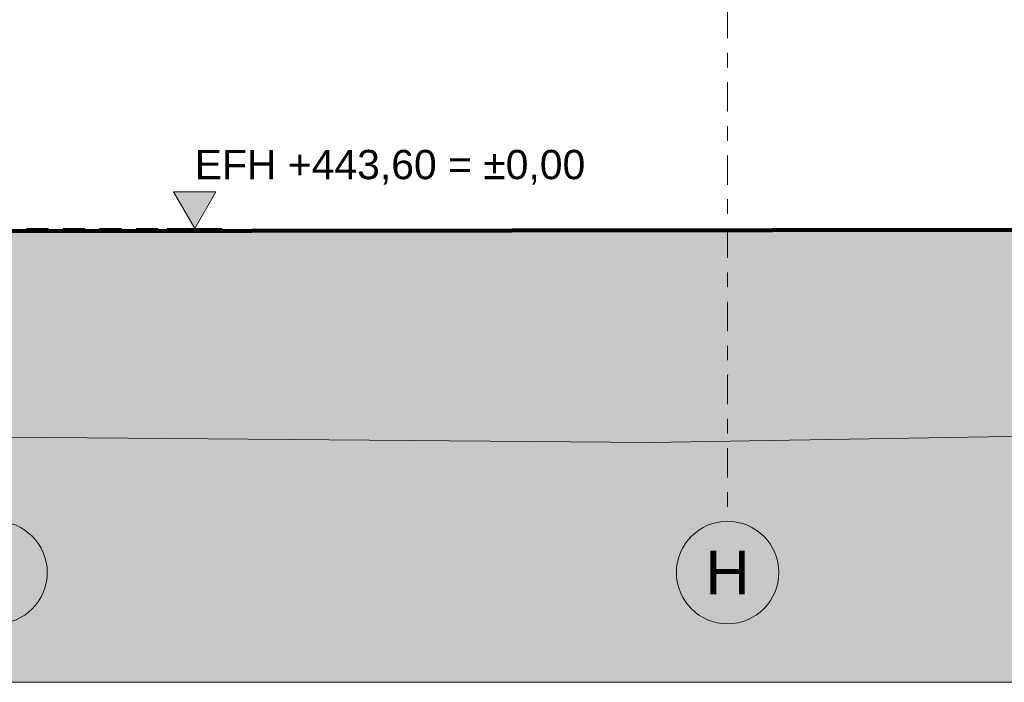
# Model space of a CAD drawing. Header units: metres. Extents: x -111 to -1, y -8 to 26.
# Tile 12 of 256: x -57.59 to -50.86, y -3.1 to 1.43. Entities that reach past the tile are written whole.
import ezdxf
from ezdxf.enums import TextEntityAlignment as Align

# ---------------------------------------------------------------- set-up
doc = ezdxf.new("R2010")
doc.units = ezdxf.units.M
doc.header["$MEASUREMENT"] = 0
doc.linetypes.add('Raster', pattern=[0.4, 0.2, -0.1, 0, -0.1])
doc.linetypes.add('Untersicht', pattern=[0.2, 0.15, -0.05])
for name, color, linetype in [('60 Auffüllung gesamt', 7, 'Continuous'), ('60 Gelände 2D Übersicht', 7, 'Continuous'), ('60 Gelände Hänle', 7, 'Continuous'), ('90 Achsraster', 7, 'Continuous'), ('94 Genehmigungsplanung Bemaßung', 7, 'Continuous')]:
    doc.layers.add(name, color=color, linetype=linetype)
doc.styles.add('ERSTELLTER_STIL_1', font='arial.ttf')
doc.styles.add('ERSTELLTER_STIL_2', font='arial.ttf')
doc.dimstyles.new('ERSTELLTER_STIL__1', dxfattribs={"dimtxt": 0.25, "dimasz": 0.19, "dimexe": 0.18, "dimexo": 0.1, "dimgap": 0, "dimtad": 1, "dimtih": 1, "dimtoh": 1, "dimzin": 0, "dimdsep": 46, "dimtxsty": 'ERSTELLTER_STIL_2', "dimblk": 'ARROWHEAD_6', "dimblk1": 'ARROWHEAD_6', "dimblk2": 'ARROWHEAD_6', "dimcen": 0.09, "dimclrd": 7, "dimclre": 7, "dimclrt": 7, "dimazin": 0, "dimtfac": 1, "dimtdec": 4, "dimtmove": 0, "dimatfit": 3, "dimfxl": 1, "dimtolj": 1, "dimtzin": 0, "dimarcsym": 0})
pattern_1 = [(45, (-27236.1321, 0), (-0.2121320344, 0.2121320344), []), (45, (-27236.2028, 0.0707), (-0.424264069, 0.424264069), []), (45, (-27236.2735, 0.1414), (-0.424264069, 0.424264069), []), (135, (-27236.34423, 0.21213), (0.07071067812, 0.07071067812), [0.3, -0.3])]

# ---------------------------------------------------------------- blocks, each defined once
blk = doc.blocks.new('Standard-Rastermarker[11]_1', base_point=(-57.7525, 10))
at = {"layer": '90 Achsraster', "color": 14, "linetype": 'Continuous', "lineweight": 18, "true_color": 0xa80000, "flags": 128}
blk.add_lwpolyline([(-57.7525, -2.7, 1), (-57.7525, -2, 1)], format="xyb", close=True, dxfattribs=at)
at = {"layer": '90 Achsraster', "color": 14, "lineweight": 18, "true_color": 0xa80000, "style": 'ERSTELLTER_STIL_1'}
for tag, p in [('AC_MarkerText_1_0', (-57.7525, 10.5)), ('AC_MarkerText_1_1', (-57.7525, -2.2))]:
    blk.add_attdef(tag, text='', height=0.3, rotation=360, dxfattribs=at).set_placement(p, align=Align.TOP_CENTER)
blk = doc.blocks.new('Standard-Rastermarker[12]_1', base_point=(-52.7525, 10))
at = {"layer": '90 Achsraster', "color": 14, "linetype": 'Raster', "lineweight": 18, "true_color": 0xa80000}
for p, q in [((-52.7525, 9), (-52.7525, -1)), ((-52.7525, -1), (-52.7525, -2))]:
    blk.add_line(p, q, dxfattribs=at)
at = {"layer": '90 Achsraster', "color": 14, "linetype": 'Continuous', "lineweight": 18, "true_color": 0xa80000, "flags": 128}
blk.add_lwpolyline([(-52.7525, -2.7, 1), (-52.7525, -2, 1)], format="xyb", close=True, dxfattribs=at)
at = {"layer": '90 Achsraster', "color": 14, "linetype": 'Raster', "lineweight": 18, "true_color": 0xa80000}
blk.add_point((-52.7525, -1), dxfattribs=at)
blk.add_point((-52.7525, -1), dxfattribs=at)
at = {"layer": '90 Achsraster', "color": 14, "lineweight": 18, "true_color": 0xa80000, "style": 'ERSTELLTER_STIL_1'}
for tag, p in [('AC_MarkerText_1_0', (-52.7525, 10.5)), ('AC_MarkerText_1_1', (-52.7525, -2.2))]:
    blk.add_attdef(tag, text='', height=0.3, rotation=360, dxfattribs=at).set_placement(p, align=Align.TOP_CENTER)
blk = doc.blocks.new('*D128', base_point=(-27236.1321, 0))
at = {"layer": '94 Genehmigungsplanung Bemaßung', "color": 7, "linetype": 'Continuous', "lineweight": 13}
for p, q in [((-58.1625, 9.3843), (-58.1625, 9.7593)), ((-17.3411, 9.3843), (-17.3411, 9.7593)), ((-58.0625, 9.6718), (-58.2625, 9.4718)), ((-17.2411, 9.6718), (-17.4411, 9.4718)), ((-58.3125, 9.5718), (-58.1625, 9.5718)), ((-58.1625, 9.5718), (-17.3411, 9.5718))]:
    blk.add_line(p, q, dxfattribs=at)
at = {"layer": '94 Genehmigungsplanung Bemaßung', "color": 7, "lineweight": 13, "insert": (-38.1808, 9.6218), "char_height": 0.25, "attachment_point": 7, "style": 'ERSTELLTER_STIL_2'}
blk.add_mtext('\\A1;{\\pql;\\fArial|b0|i0|c0|p0;\\W1.000000;40,82}', dxfattribs=at)
blk = doc.blocks.new('ARROWHEAD_6')
at = {"color": 0, "linetype": 'Continuous', "lineweight": 0}
for p, q in [((-0.5, -0.5), (0.5, 0.5)), ((0, 0), (-1, 0))]:
    blk.add_line(p, q, dxfattribs=at)

msp = doc.modelspace()

# ---------------------------------------------------------------- hatches: boundary and pattern name
at = {"layer": '60 Auffüllung gesamt', "linetype": 'Continuous', "lineweight": 18, "true_color": 0xffa8a8}
h = msp.add_hatch(dxfattribs=at)
h.set_pattern_fill('Boden__gewachsen_0001', color=21, style=0, pattern_type=2)
h.set_pattern_definition(pattern_1)
h.paths.add_polyline_path([(-111.2436, -0.8438), (-111.2436, -1.5701), (-104.7799, -1.5203), (-101.3177, -1.5261), (-81.1349, -1.6859), (-78.0305, -1.6923), (-73.0924, -1.2973), (-53.2761, -1.4627), (-37.9393, -1.2031), (-33.9251, -1.5799), (-30.5758, -1.539), (-30.5297, -1.5398), (-18.2829, -1.4943), (-18.1757, -1.4963), (-18.0684, -1.4982), (-17.9612, -1.5002), (-17.8543, -1.5021), (-17.7478, -1.5041), (-10.3433, -1.3808), (-2.348, -1.2492), (-2.348, -2.5), (-2.3419, -2.5), (-2.3419, -0.5242), (-2.7288, -0.5145), (-3.1755, -0.498), (-3.1746, -0.4985), (-3.1746, -0.5015), (-3.1772, -0.503), (-3.1798, -0.5015), (-3.1798, -0.4985), (-3.1787, -0.4979), (-3.1872, -0.4976), (-3.1856, -0.4985), (-3.1856, -0.5015), (-3.1882, -0.503), (-3.1908, -0.5015), (-3.1908, -0.4985), (-3.1891, -0.4975), (-16.6165, 0), (-17.1837, 0), (-17.2367, -0.0004), (-60.0718, -0.0088), (-60.9134, 0), (-63.3853, 0), (-64.4135, -0.0089), (-107.7138, -0.0237), (-108.6391, -0.0237), (-108.9048, -0.0619)])
h.paths.add_polyline_path([(-10.9938, -0.3652), (-10.9964, -0.3637), (-10.9964, -0.3607), (-10.9938, -0.3592), (-10.9912, -0.3607), (-10.9912, -0.3637)], flags=0)
h.paths.add_polyline_path([(-10.9964, -0.7607), (-10.9938, -0.7592), (-10.9912, -0.7607), (-10.9912, -0.7637), (-10.9938, -0.7652), (-10.9964, -0.7637)], flags=0)
h.paths.add_polyline_path([(-10.9938, -0.5652), (-10.9964, -0.5637), (-10.9964, -0.5607), (-10.9938, -0.5592), (-10.9912, -0.5607), (-10.9912, -0.5637)], flags=0)
h.paths.add_polyline_path([(-10.9854, -0.3607), (-10.9828, -0.3592), (-10.9802, -0.3607), (-10.9802, -0.3637), (-10.9828, -0.3652), (-10.9854, -0.3637)], flags=0)
h.paths.add_polyline_path([(-10.9828, -0.5652), (-10.9854, -0.5637), (-10.9854, -0.5607), (-10.9828, -0.5592), (-10.9802, -0.5607), (-10.9802, -0.5637)], flags=0)
h.paths.add_polyline_path([(-10.9854, -0.7637), (-10.9854, -0.7607), (-10.9828, -0.7592), (-10.9802, -0.7607), (-10.9802, -0.7637), (-10.9828, -0.7652)], flags=0)
h.paths.add_polyline_path([(-3.1908, -1.0985), (-3.1882, -1.097), (-3.1856, -1.0985), (-3.1856, -1.1015), (-3.1882, -1.103), (-3.1908, -1.1015)], flags=0)
h.paths.add_polyline_path([(-3.1908, -0.8985), (-3.1882, -0.897), (-3.1856, -0.8985), (-3.1856, -0.9015), (-3.1882, -0.903), (-3.1908, -0.9015)], flags=0)
h.paths.add_polyline_path([(-3.1882, -0.703), (-3.1908, -0.7015), (-3.1908, -0.6985), (-3.1882, -0.697), (-3.1856, -0.6985), (-3.1856, -0.7015)], flags=0)
h.paths.add_polyline_path([(-3.1772, -0.703), (-3.1798, -0.7015), (-3.1798, -0.6985), (-3.1772, -0.697), (-3.1746, -0.6985), (-3.1746, -0.7015)], flags=0)
h.paths.add_polyline_path([(-3.1798, -1.1015), (-3.1798, -1.0985), (-3.1772, -1.097), (-3.1746, -1.0985), (-3.1746, -1.1015), (-3.1772, -1.103)], flags=0)
h.paths.add_polyline_path([(-3.1798, -0.9015), (-3.1798, -0.8985), (-3.1772, -0.897), (-3.1746, -0.8985), (-3.1746, -0.9015), (-3.1772, -0.903)], flags=0)
at = {"layer": '60 Gelände Hänle', "linetype": 'Continuous', "lineweight": 18, "true_color": 0x9f9f9f}
h = msp.add_hatch(dxfattribs=at)
h.set_pattern_fill('Boden__gewachsen_0001', color=253, style=0, pattern_type=2)
h.set_pattern_definition(pattern_1)
h.paths.add_polyline_path([(-104.7799, -1.5203), (-111.2436, -1.5701), (-111.2436, -3.1), (-2.348, -3.1), (-2.348, -1.2492), (-10.3433, -1.3808), (-17.7478, -1.5041), (-17.8543, -1.5021), (-17.9612, -1.5002), (-18.0684, -1.4982), (-18.1757, -1.4963), (-18.2829, -1.4943), (-30.5297, -1.5398), (-30.5758, -1.539), (-33.9251, -1.5799), (-37.9393, -1.2031), (-53.2761, -1.4627), (-73.0924, -1.2973), (-78.0305, -1.6923), (-81.1349, -1.6859), (-101.3177, -1.5261)])
at = {"layer": '94 Genehmigungsplanung Bemaßung', "linetype": 'Continuous', "lineweight": 13}
msp.add_hatch(color=7, dxfattribs=at).paths.add_polyline_path([(-56.3947, 0), (-56.2495, 0.2504), (-56.5399, 0.2504)])

# ---------------------------------------------------------------- linework, layer by layer
at = {"layer": '60 Auffüllung gesamt', "color": 7, "linetype": 'Continuous', "lineweight": 18, "flags": 128}
for points in [[(-2.3419, -0.5242), (-2.7288, -0.5145), (-16.6165, 0), (-17.1837, 0), (-17.2367, -0.0004), (-60.0718, -0.0088), (-60.9134, 0), (-63.3853, 0), (-64.4135, -0.0089), (-107.7138, -0.0237), (-108.6391, -0.0237), (-108.9048, -0.0619), (-111.2436, -0.8438)], [(-2.348, -1.2492), (-10.3433, -1.3808), (-17.7478, -1.5041), (-17.8543, -1.5021), (-17.9612, -1.5002), (-18.0684, -1.4982), (-18.1757, -1.4963), (-18.2829, -1.4943), (-30.5297, -1.5398), (-30.5758, -1.539), (-33.9251, -1.5799), (-37.9393, -1.2031), (-53.2761, -1.4627), (-73.0924, -1.2973), (-78.0305, -1.6923), (-81.1349, -1.6859), (-101.3177, -1.5261), (-104.7799, -1.5203), (-111.2436, -1.5701)]]:
    msp.add_lwpolyline(points, dxfattribs=at)
at = {"layer": '60 Gelände 2D Übersicht', "color": 7, "linetype": 'Continuous', "lineweight": 100}
msp.add_line((-60.3644, -0.0208), (-17.3411, 0.0292), dxfattribs=at)
at = {"layer": '60 Gelände 2D Übersicht', "color": 7, "linetype": 'Untersicht', "lineweight": 13}
msp.add_line((-56.3947, 0), (-57.8821, 0), dxfattribs=at)
at = {"layer": '60 Gelände Hänle', "color": 7, "linetype": 'Continuous', "lineweight": 18}
msp.add_line((-2.348, -3.1), (-111.2436, -3.1), dxfattribs=at)
at = {"layer": '94 Genehmigungsplanung Bemaßung', "color": 7, "linetype": 'Continuous', "lineweight": 13}
for p, q in [((-56.3947, 0), (-56.5399, 0.2504)), ((-56.5399, 0.2504), (-56.2495, 0.2504)), ((-56.2495, 0.2504), (-56.3947, 0)), ((-56.3947, 0), (-56.5825, 0)), ((-56.3947, 0), (-56.2069, 0))]:
    msp.add_line(p, q, dxfattribs=at)

# ---------------------------------------------------------------- block references
at = {"layer": '90 Achsraster', "color": 7, "linetype": 'Continuous', "lineweight": 18}
msp.add_blockref('Standard-Rastermarker[11]_1', (-57.7525, 10), dxfattribs=at)
ref = msp.add_blockref('Standard-Rastermarker[12]_1', (-52.7525, 10), dxfattribs=at)
ref.add_attrib('AC_MarkerText_1_1', 'H', dxfattribs={"color": 14, "lineweight": 18, "true_color": 0xa80000, "height": 0.3, "rotation": 360, "style": 'ERSTELLTER_STIL_1'}).set_placement((-52.7525, -2.2), align=Align.TOP_CENTER)

# ---------------------------------------------------------------- texts
at = {"layer": '94 Genehmigungsplanung Bemaßung', "color": 7, "lineweight": 13, "insert": (-56.3947, 0.3004), "char_height": 0.2, "attachment_point": 7, "style": 'ERSTELLTER_STIL_2'}
msp.add_mtext('\\A1;{\\pql;\\fArial|b0|i0|c0|p0;\\W1.000000;EFH +443,60 = ±0,00}', dxfattribs=at)

# ---------------------------------------------------------------- dimensions: what is measured, and where the dimension line sits
at = {"layer": '94 Genehmigungsplanung Bemaßung', "color": 7, "linetype": 'Continuous', "lineweight": 13}
dim = msp.add_linear_dim(base=(-17.3411, 9.5718), p1=(-58.1625, 3.35), p2=(-17.3411, -0.4), dimstyle='ERSTELLTER_STIL__1', dxfattribs=at)
dim.commit()
dim.dimension.update_dxf_attribs({"geometry": '*D128', "text_midpoint": (-37.762, 9.7468), "dimtype": 160})

doc.saveas('drawing.dxf')
